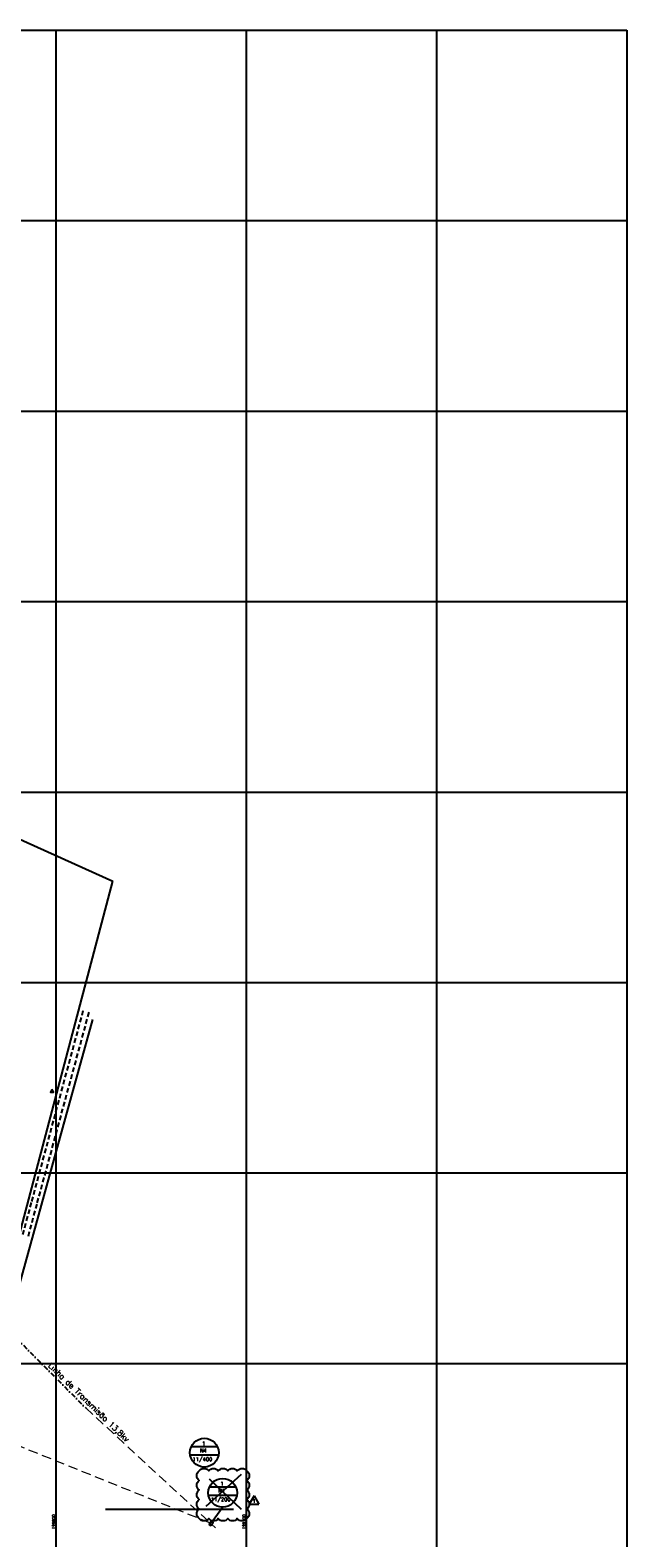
# Model space of a CAD drawing. Header units: millimetres. Extents: x 198996 to 199900, y 8707000 to 8708300.
# Tile 18 of 18: x 199586 to 199900, y 8707508 to 8708300. Entities that reach past the tile are written whole.
import ezdxf
from ezdxf.enums import TextEntityAlignment as Align

# ---------------------------------------------------------------- set-up
doc = ezdxf.new("R2010")
doc.units = ezdxf.units.MM
doc.header["$LTSCALE"] = 5
for name, pattern in [('DASHDOT', [1, 0.5, -0.25, 0, -0.25]), ('DASHED', [0.75, 0.5, -0.25]), ('HIDDEN', [0.375, 0.25, -0.125])]:
    doc.linetypes.add(name, pattern=pattern)
for name, color, linetype in [('CERCA', 3, 'CERCA_LINE'), ('DIM', 7, 'Continuous'), ('ELE_DUTOS', 3, 'Continuous'), ('ELE_SUBESTAÇÃO', 3, 'Continuous'), ('ELE_TX_GERAL', 2, 'Continuous'), ('ESTRADA_BARRO', 9, 'DASHED'), ('LINHA_TRANS', 4, 'DASHDOT'), ('MALHA', 9, 'Continuous'), ('TEXTO', 2, 'Continuous'), ('TXT_COORD', 3, 'Continuous')]:
    doc.layers.add(name, color=color, linetype=linetype)
doc.styles.add('GEOSIS', font='ROMANS.SHX')
doc.styles.add('ROMANS', font='romans.shx', dxfattribs={"width": 0.85})
doc.linetypes.add('CERCA_LINE', pattern='A,0.5,-0.2,["X",Standard,S=0.1,R=0,X=-0.1,Y=-0.05],-0.25', length=0.95)

msp = doc.modelspace()

# ---------------------------------------------------------------- hatches: boundary and pattern name
at = {"layer": 'ELE_SUBESTAÇÃO'}
msp.add_hatch(color=256, dxfattribs=at).paths.add_polyline_path([(199680.54, 8707515.47), (199682.57, 8707516.57), (199681.6, 8707517.17)])

# ---------------------------------------------------------------- linework, layer by layer
at = {"layer": 'CERCA', "color": 7, "ltscale": 2}
for p in [(199276.71, 8708012.37), (199556.52, 8707575.91)]:
    msp.add_line(p, (199629.98, 8707853.2), dxfattribs=at)
at = {"layer": 'CERCA', "color": 7}
msp.add_lwpolyline([(199558.26, 8707543.75), (199569.28, 8707592.6), (199578.45, 8707632.26), (199605.01, 8707728.74), (199619.44, 8707780.6)], dxfattribs=at)
at = {"layer": 'DIM', "color": 23}
msp.add_lwpolyline([(199675.34, 8707543.58, -0.520567), (199680.34, 8707543.58, -0.520567), (199685.34, 8707543.58, -0.520567), (199690.34, 8707543.58, -0.520567), (199695.34, 8707543.58, -0.520567), (199700.34, 8707543.58, -0.520567), (199700.34, 8707538.58, -0.520567), (199700.34, 8707533.58, -0.520567), (199700.34, 8707528.58, -0.520567), (199700.34, 8707523.58, -0.520567), (199700.34, 8707518.58, -0.520567), (199695.34, 8707518.58, -0.520567), (199690.34, 8707518.58, -0.520567), (199685.34, 8707518.58, -0.520567), (199680.34, 8707518.58, -0.520567), (199675.34, 8707518.58, -0.520567), (199675.34, 8707523.58, -0.520567), (199675.34, 8707528.58, -0.520567), (199675.34, 8707533.58, -0.520567), (199675.34, 8707538.58, -0.520567)], format="xyb", close=True, dxfattribs=at)
at = {"layer": 'DIM'}
for points in [[(199678.95, 8707525.07), (199697.54, 8707541.85)], [(199680.56, 8707539.38), (199697.41, 8707523.52)], [(199626.11, 8707523.41), (199693.37, 8707523.41)]]:
    msp.add_lwpolyline(points, dxfattribs=at)
at = {"layer": 'ELE_DUTOS', "linetype": 'HIDDEN', "lineweight": 0, "ltscale": 4}
for points in [[(199615.69, 8707576.64), (199683.91, 8707513.7)], [(199578.74, 8707557.51), (199681.07, 8707516.32)]]:
    msp.add_lwpolyline(points, dxfattribs=at)
at = {"layer": 'ELE_SUBESTAÇÃO'}
msp.add_lwpolyline([(199681.51, 8707514.87), (199682.57, 8707516.57), (199681.6, 8707517.17), (199680.54, 8707515.47)], close=True, dxfattribs=at)
at = {"layer": 'ELE_TX_GERAL', "lineweight": -3}
for p, q in [((199704.14, 8707530.41), (199701.64, 8707526.08)), ((199701.64, 8707526.08), (199706.64, 8707526.08)), ((199704.14, 8707530.41), (199706.64, 8707526.08))]:
    msp.add_line(p, q, dxfattribs=at)
for points in [[(199671.17, 8707556.32), (199684.87, 8707556.31)], [(199670.57, 8707551.94), (199685.47, 8707551.94)], [(199680.8, 8707535.24), (199694.5, 8707535.24)], [(199680.2, 8707530.86), (199695.1, 8707530.86)], [(199687.65, 8707524.53), (199682.09, 8707516.87)]]:
    msp.add_lwpolyline(points, dxfattribs=at)
for centre in [(199678.02, 8707553.15), (199687.65, 8707532.07)]:
    msp.add_circle(centre, 7.55, dxfattribs=at)
at = {"layer": 'ESTRADA_BARRO', "color": 7}
for p, q in [((199582.67, 8707667.61), (199587.38, 8707685.05)), ((199585.56, 8707666.81), (199590.28, 8707684.27))]:
    msp.add_line(p, q, dxfattribs=at)
for points in [[(199587.38, 8707685.05), (199614.62, 8707786)], [(199590.28, 8707684.27), (199617.7, 8707785.21)]]:
    msp.add_lwpolyline(points, dxfattribs=at)
at = {"layer": 'LINHA_TRANS', "color": 7}
msp.add_lwpolyline([(199172.83, 8708021.58), (199615.69, 8707576.64), (199615.69, 8707576.64)], dxfattribs=at)
at = {"layer": 'MALHA'}
for p, q in [((199000, 8708300), (199900, 8708300)), ((199000, 8708300), (199900, 8708300)), ((199600, 8708300), (199600, 8707000)), ((199600, 8708300), (199600, 8707000)), ((199700, 8708300), (199700, 8707000)), ((199700, 8708300), (199700, 8707000)), ((199800, 8708300), (199800, 8707000)), ((199800, 8708300), (199800, 8707000)), ((199900, 8708300), (199900, 8707000)), ((199900, 8708300), (199900, 8707000)), ((199000, 8708200), (199900, 8708200)), ((199000, 8708200), (199900, 8708200)), ((199000, 8708100), (199900, 8708100)), ((199000, 8708100), (199900, 8708100)), ((199000, 8708000), (199900, 8708000)), ((199000, 8708000), (199900, 8708000)), ((199000, 8708000), (199900, 8708000)), ((199000, 8708000), (199900, 8708000)), ((199000, 8707900), (199900, 8707900)), ((199000, 8707800), (199900, 8707800)), ((199000, 8707700), (199900, 8707700)), ((199000, 8707700), (199900, 8707700)), ((199000, 8707600), (199900, 8707600)), ((199000, 8707600), (199900, 8707600))]:
    msp.add_line(p, q, dxfattribs=at)
at = {"layer": 'TXT_COORD', "color": 7}
msp.add_lwpolyline([(199597.98, 8707743.81), (199597.18, 8707742.42), (199598.78, 8707742.42)], close=True, dxfattribs=at)

# ---------------------------------------------------------------- texts
at = {"layer": 'ELE_TX_GERAL', "lineweight": -3, "style": 'ROMANS'}
for s, p in [('N4', (199675.6, 8707553.28)), ('1', (199676.77, 8707556.95)), ('11/400', (199671.75, 8707548.7)), ('N1', (199685.24, 8707532.2)), ('1', (199686.41, 8707535.88)), ('11/200', (199681.38, 8707527.62)), ('1', (199703.21, 8707526.73))]:
    msp.add_text(s, height=2, rotation=360, dxfattribs=at).set_placement(p)
at = {"layer": 'TEXTO', "color": 7, "style": 'GEOSIS'}
msp.add_text('Linha de Transmisão 13,8kv', height=3, rotation=315.78881, dxfattribs=at).set_placement((199595.07, 8707597.94, -704), align=Align.BOTTOM_LEFT)
at = {"layer": 'TXT_COORD', "style": 'GEOSIS'}
for s, p in [('199600', (199600.08, 8707520.68)), ('199700', (199700.08, 8707520.68))]:
    msp.add_text(s, height=1.5, rotation=90, dxfattribs=at).set_placement(p, align=Align.BOTTOM_RIGHT)

doc.saveas('drawing.dxf')
